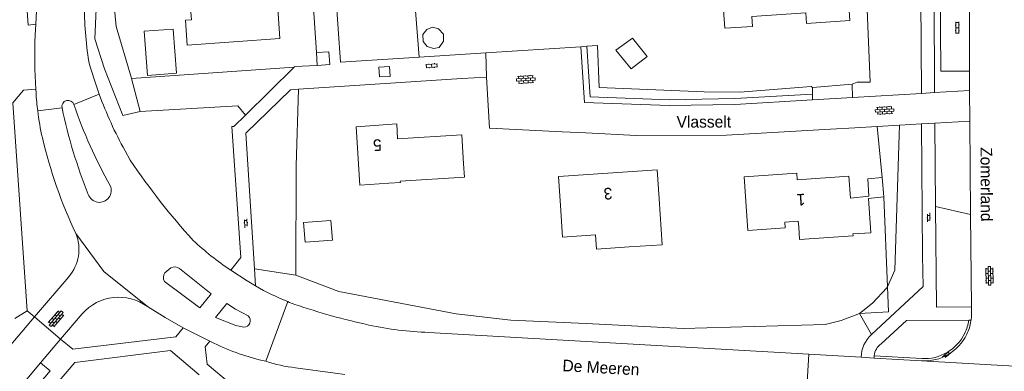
# Model space of a CAD drawing. Extents: x 99476 to 102828, y 406437 to 407931.
# Tile 11 of 162: x 99798 to 99967, y 406607 to 406667. Entities that reach past the tile are written whole.
import ezdxf

# ---------------------------------------------------------------- set-up
doc = ezdxf.new("R2010")
doc.units = 0
doc.header["$MEASUREMENT"] = 0
for name, color, linetype, lineweight in [('BG_bijgebouw', 253, 'Continuous', 0), ('BG_dakoverstek', 253, 'Continuous', 13), ('BG_dakoverstek bijgebouw', 253, 'Continuous', 0), ('BG_heg haag', 253, 'Continuous', 0), ('BG_hek', 253, 'Continuous', 0), ('BG_hoofdgebouw', 253, 'Continuous', 13), ('BG_huisnummer', 253, 'Continuous', 0), ('BG_kant verharding', 253, 'Continuous', 0), ('BG_open verharding', 253, 'Continuous', 0), ('BG_straatnaam', 253, 'Continuous', 0), ('BG_vlakafsluiter', 253, 'Continuous', 0)]:
    doc.layers.add(name, color=color, linetype=linetype, lineweight=lineweight)
doc.styles.add('Style-WORKING', font='WORKING.shx')

# ---------------------------------------------------------------- blocks, each defined once
blk = doc.blocks.new('S02OV6')
at = {"layer": 'BG_open verharding', "linetype": 'Continuous', "lineweight": 0}
for p, q in [((0, 0.20784), (1.371449, 0.20784)), ((0.085505, 0.20784), (0.085505, 0.268177)), ((0.485, -0.192), (0.486, 0.207)), ((0.885505, 0.20784), (0.885505, 0.31106)), ((1.285, -0.193), (1.285, 0.207)), ((0.268333, -0.19216), (1.549656, -0.19216)), ((0.885505, -0.32925), (0.885505, -0.19216))]:
    blk.add_line(p, q, dxfattribs=at)
blk = doc.blocks.new('S02OV4')
at = {"layer": 'BG_open verharding', "linetype": 'Continuous', "lineweight": 0}
for p, q in [((0, -0.200092), (0, 0.200092)), ((0, 0.2), (3.201, 0.2)), ((0.214, 0.6), (2.9, 0.6)), ((0.4, 0.199), (0.4, 0.6)), ((0.8, 0.6), (0.8, 0.7)), ((0.8, -0.2), (0.8, 0.2)), ((1.2, 0.2), (1.2, 0.6)), ((1.6, 0.6), (1.6, 0.7)), ((1.6, -0.2), (1.6, 0.2)), ((2, 0.199), (2, 0.6)), ((2.4, 0.6), (2.4, 0.7)), ((2.4, -0.2), (2.4, 0.2)), ((2.8, 0.2), (2.8, 0.6)), ((3.2, -0.199908), (3.2, 0.200092)), ((0, -0.2), (3.2, -0.199)), ((0.31, -0.6), (2.9, -0.6)), ((0.4, -0.6), (0.399, -0.2)), ((0.8, -0.7), (0.8, -0.6)), ((1.2, -0.6), (1.2, -0.2)), ((1.6, -0.7), (1.6, -0.6)), ((2, -0.6), (1.999, -0.2)), ((2.4, -0.7), (2.4, -0.6)), ((2.8, -0.6), (2.8, -0.2))]:
    blk.add_line(p, q, dxfattribs=at)
blk = doc.blocks.new('S02OV2')
at = {"layer": 'BG_open verharding', "linetype": 'Continuous', "lineweight": 0}
for p, q in [((0.052866, 0.482148), (0.183301, 0.482148)), ((0.183301, -1.01785), (0.183301, 0.982147)), ((0.183301, 0.895191), (0.705039, 0.895191)), ((0.705039, -1.01785), (0.705039, 0.982147)), ((0.705039, 0.43867), (0.835473, 0.43867)), ((0.052866, -0.517416), (0.183301, -0.517416)), ((0.183301, -0.017851), (0.705039, -0.017851)), ((0.183301, -0.930894), (0.705039, -0.930894)), ((0.705039, -0.473938), (0.835473, -0.473938))]:
    blk.add_line(p, q, dxfattribs=at)

msp = doc.modelspace()

# ---------------------------------------------------------------- linework, layer by layer
at = {"layer": 'BG_bijgebouw', "linetype": 'Continuous', "lineweight": 0, "flags": 128}
for points in [[(99903.091, 406664.323), (99900.271, 406662.274), (99902.897, 406659.05), (99905.653, 406661.148), (99903.091, 406664.323)], [(99846.577, 406632.642), (99846.856, 406629.238), (99851.568, 406629.595), (99851.279, 406632.971), (99846.577, 406632.642)]]:
    msp.add_lwpolyline(points, dxfattribs=at)
at = {"layer": 'BG_dakoverstek', "linetype": 'Continuous', "lineweight": 13, "flags": 128}
for points in [[(99863.207, 406639.731), (99874.226, 406640.438), (99874.08, 406642.71)], [(99902.559, 406628.416), (99896.908, 406628.032), (99896.74, 406630.505)]]:
    msp.add_lwpolyline(points, dxfattribs=at)
at = {"layer": 'BG_dakoverstek bijgebouw', "linetype": 'Continuous', "lineweight": 0, "flags": 128}
for points in [[(99867.815, 406662.893), (99867.122, 406663.731), (99867.072, 406664.945), (99867.785, 406665.831), (99868.746, 406666.203), (99869.796, 406665.904), (99870.616, 406665.001), (99870.65, 406663.771), (99869.887, 406662.71), (99868.928, 406662.53), (99867.815, 406662.893)], [(99819.174, 406665.493), (99824.165, 406665.874), (99824.744, 406658.276), (99819.753, 406657.895), (99819.174, 406665.493)]]:
    msp.add_lwpolyline(points, dxfattribs=at)
at = {"layer": 'BG_heg haag', "linetype": 'Continuous', "lineweight": 0}
for p, q in [((99865.116, 406678.394), (99866.422, 406661.058)), ((99894.24, 406662.85), (99877.886, 406661.796)), ((99895.238, 406662.912), (99894.24, 406662.85)), ((99877.886, 406661.796), (99866.422, 406661.058)), ((99836.595, 406651.086), (99844.942, 406659.352)), ((99816.937, 406657.593), (99816.989, 406657.402)), ((99816.989, 406657.402), (99818.517, 406651.731))]:
    msp.add_line(p, q, dxfattribs=at)
at = {"layer": 'BG_heg haag', "linetype": 'Continuous', "lineweight": 0, "flags": 128}
for points in [[(99941.712, 406656.757), (99943.963, 406656.76), (99942.726, 406687.217)], [(99816.937, 406657.593), (99814.35, 406666.325), (99813.415, 406676.477)], [(99933.798, 406656.013), (99921.544, 406655.031), (99915.407, 406655.1), (99897.386, 406655.814), (99897.092, 406663.028), (99895.238, 406662.912)], [(99844.942, 406659.352), (99845.01, 406659.42), (99848.93, 406659.63)], [(99845.688, 406655.539), (99845.282, 406642.393), (99845.266, 406623.572)], [(99818.517, 406651.731), (99835.286, 406652.658), (99836.595, 406651.086)], [(99946.922, 406621.539), (99948.207, 406624.437), (99948.976, 406647.651)], [(99845.266, 406623.572), (99852.612, 406620.746), (99872.792, 406616.907), (99882.211, 406615.859), (99895.139, 406615.265), (99911.801, 406614.381), (99936.233, 406615.111), (99939.007, 406615.804), (99942.144, 406616.955)], [(99942.144, 406616.955), (99944.364, 406618.73), (99946.848, 406621.373), (99946.922, 406621.539)]]:
    msp.add_lwpolyline(points, dxfattribs=at)
at = {"layer": 'BG_hek', "linetype": 'Continuous', "lineweight": 0}
for p, q in [((99868.497, 406657.014), (99845.688, 406655.539)), ((99878.03, 406657.63), (99873.8, 406657.357)), ((99845.688, 406655.539), (99844.31, 406655.45)), ((99948.976, 406647.651), (99949.015, 406649.363))]:
    msp.add_line(p, q, dxfattribs=at)
at = {"layer": 'BG_hoofdgebouw', "linetype": 'Continuous', "lineweight": 13}
msp.add_line((99946.018, 406640.365), (99946.285, 406637.054), dxfattribs=at)
at = {"layer": 'BG_hoofdgebouw', "linetype": 'Continuous', "lineweight": 13, "flags": 128}
for points in [[(99907.939, 406681.747), (99907.52, 406687.851), (99929.349, 406689.351), (99929.471, 406687.568), (99931.974, 406687.74), (99932.433, 406681.062), (99929.482, 406680.859), (99929.721, 406677.38), (99933.665, 406677.651), (99933.93, 406673.797), (99940.002, 406674.215), (99940.472, 406667.37), (99933.012, 406666.858), (99932.888, 406668.661), (99923.646, 406668.026), (99923.762, 406666.346), (99918.957, 406666.015), (99918.314, 406675.366), (99916.75, 406675.258), (99916.265, 406682.319), (99907.939, 406681.747)], [(99837.52, 406678.89), (99842.51, 406679.26), (99842.54, 406678.81), (99842.39, 406678.82), (99842.76, 406673.89), (99841.84, 406673.81), (99842.52, 406664.24), (99826.58, 406663.11), (99826.28, 406667.4), (99827.32, 406667.47), (99827.17, 406669.46)], [(99874.08, 406642.71), (99873.76, 406647.7), (99862.74, 406647), (99862.61, 406649.58), (99855.6, 406649.09), (99856.24, 406639.06), (99861.23, 406639.38)], [(99907.68, 406636.67), (99907.34, 406641.66), (99890.39, 406640.51), (99890.73, 406635.53)], [(99929.374, 406631.726), (99922.924, 406631.275), (99922.282, 406640.46), (99931.354, 406641.094), (99931.432, 406639.976), (99940.318, 406640.597), (99940.583, 406636.816)], [(99861.23, 406639.38), (99863.221, 406639.508), (99863.207, 406639.731)], [(99940.583, 406636.816), (99943.715, 406637.13), (99943.558, 406640.142), (99946.018, 406640.365)], [(99902.559, 406628.416), (99908.214, 406628.8), (99907.68, 406636.67)], [(99946.285, 406637.054), (99943.7, 406636.762), (99944.065, 406630.82), (99941.012, 406630.669)], [(99890.73, 406635.53), (99891.098, 406630.121), (99896.74, 406630.505)], [(99931.684, 406631.873), (99931.615, 406632.866), (99929.306, 406632.705), (99929.374, 406631.726)], [(99941.012, 406630.669), (99941.034, 406630.355), (99931.835, 406629.712), (99931.684, 406631.873)]]:
    msp.add_lwpolyline(points, dxfattribs=at)
at = {"layer": 'BG_kant verharding', "linetype": 'Continuous', "lineweight": 0}
for p, q in [((99800.543, 406666.712), (99802.325, 406699.469)), ((99952.59, 406681.65), (99952.77, 406654.81)), ((99954.91, 406680.1), (99955.05, 406654.953)), ((99848.79, 406661.834), (99848.04, 406673.678)), ((99961.054, 406658.661), (99961.03, 406673.109)), ((99800.439, 406664.805), (99800.543, 406666.712)), ((99848.93, 406659.63), (99848.79, 406661.834)), ((99878.03, 406657.63), (99877.886, 406661.796)), ((99961.06, 406655.33), (99961.054, 406658.661)), ((99873.8, 406657.357), (99868.497, 406657.014)), ((99940.881, 406656.387), (99940.932, 406654.116)), ((99800.59, 406654.937), (99800.554, 406655.523)), ((99934.054, 406654.714), (99934.038, 406655.815)), ((99934.068, 406653.713), (99934.054, 406654.714)), ((99952.77, 406654.81), (99940.932, 406654.116)), ((99955.05, 406654.953), (99961.06, 406655.33)), ((99961.1, 406650.03), (99961.06, 406655.33)), ((99940.932, 406654.116), (99934.068, 406653.713)), ((99949.015, 406649.363), (99945.181, 406649.141)), ((99952.77, 406649.58), (99949.015, 406649.363)), ((99955.088, 406649.705), (99961.1, 406650.03)), ((99955.212, 406635.346), (99955.088, 406649.705)), ((99961.237, 406633.98), (99961.1, 406650.03)), ((99895.092, 406648.02), (99891.031, 406648.221)), ((99941.346, 406648.919), (99937.165, 406648.677)), ((99945.181, 406649.141), (99941.346, 406648.919)), ((99816.8, 406643.33), (99815.887, 406644.965)), ((99961.372, 406618.101), (99961.237, 406633.98)), ((99822.724, 406623.946), (99823.772, 406624.819)), ((99825.239, 406624.726), (99830.716, 406620.381)), ((99838.143, 406624.686), (99838.332, 406621.708)), ((99800.332, 406616.39), (99806.21, 406623.28)), ((99833.407, 406618.691), (99833.369, 406618.722)), ((99800.332, 406616.39), (99799.09, 406617.46)), ((99793.322, 406608.175), (99800.332, 406616.39)), ((99808.533, 406616.934), (99804.818, 406612.551)), ((99960.906, 406615.846), (99961.31, 406615.848)), ((99961.288, 406615.695), (99961.31, 406615.848)), ((99868.066, 406613.73), (99933.41, 406609.964)), ((99804.818, 406612.551), (99801.383, 406608.498)), ((99831.143, 406611.879), (99830.457, 406612.207)), ((99823.69, 406610.61), (99828.642, 406606.431)), ((99933.41, 406609.964), (99942.415, 406609.445)), ((99942.415, 406609.445), (99944.646, 406609.313)), ((99952.805, 406608.83), (99944.646, 406609.313)), ((99944.659, 406609.713), (99952.829, 406609.229)), ((99952.805, 406608.83), (99974.526, 406607.575)), ((99801.383, 406608.498), (99796.397, 406602.615))]:
    msp.add_line(p, q, dxfattribs=at)
at = {"layer": 'BG_kant verharding', "linetype": 'Continuous', "lineweight": 0, "flags": 128}
for points in [[(99800.543, 406666.712), (99799.24, 406666.56), (99796.88, 406699.566)], [(99961.054, 406658.661), (99956.094, 406658.618), (99956.005, 406673.044), (99961.03, 406673.109)], [(99866.422, 406661.058), (99852.94, 406660.19), (99852.139, 406671.735)], [(99934.068, 406653.713), (99920.72, 406652.93), (99909.42, 406652.72), (99894.87, 406653.26), (99894.24, 406662.85)], [(99848.79, 406661.834), (99850.941, 406661.942), (99851.114, 406659.762), (99848.93, 406659.63)], [(99859.489, 406659.311), (99859.601, 406657.646), (99861.467, 406657.752), (99861.352, 406659.426), (99859.489, 406659.311)], [(99891.031, 406648.221), (99878.56, 406648.84), (99878.03, 406657.63)], [(99799.09, 406617.46), (99796.63, 406653.18), (99798.43, 406655.37), (99800.554, 406655.523)], [(99844.31, 406655.45), (99836.67, 406647.96), (99838.143, 406624.686)], [(99834.059, 406624.427), (99835.81, 406626.63), (99834.26, 406649.11), (99834.61, 406649.12), (99836.595, 406651.086)], [(99944.191, 406613.351), (99953.063, 406621.599), (99952.987, 406626.886), (99952.77, 406649.58)], [(99937.165, 406648.677), (99919.26, 406647.64), (99903.76, 406647.59), (99895.092, 406648.02)], [(99961.372, 406618.101), (99955.36, 406618.093), (99955.212, 406635.346)], [(99807.45, 406630.729), (99812.249, 406624.214), (99819.755, 406618.167)], [(99838.332, 406621.708), (99836.86, 406622.597), (99834.059, 406624.427)], [(99830.716, 406620.381), (99828.721, 406617.948), (99822.647, 406622.508)], [(99833.369, 406618.722), (99831.465, 406616.309), (99834.952, 406614.924), (99836.32, 406614.622)], [(99825.902, 406614.543), (99822.798, 406616.303), (99819.755, 406618.167)], [(99837.061, 406616.553), (99834.872, 406617.751), (99833.407, 406618.691)], [(99961.372, 406618.101), (99961.366, 406616.418), (99961.31, 406615.848)], [(99945.842, 406611.784), (99950.182, 406615.8), (99960.906, 406615.846)], [(99825.902, 406614.543), (99824.64, 406612.95), (99806.89, 406610.84), (99804.818, 406612.551)], [(99830.457, 406612.207), (99828.165, 406613.347), (99825.902, 406614.543)], [(99830.457, 406612.207), (99829.65, 406611.24), (99829.99, 406608.29), (99837.89, 406601.64), (99854.078, 406602.772)], [(99800.004, 406600.023), (99807.29, 406608.57), (99823.69, 406610.61)], [(99801.383, 406608.498), (99803.04, 406607.13), (99798.067, 406601.299)], [(99853.684, 406606.506), (99852, 406606.7), (99845.205, 406607.66)]]:
    msp.add_lwpolyline(points, dxfattribs=at)
at = {"layer": 'BG_kant verharding', "linetype": 'Continuous', "lineweight": 0, "extrusion": (0, 0, -1)}
for centre, radius, start, end in [((-99865.677309, 406669.457128), 56.753869, 350.696434, 0.871145), ((-99899.703669, 406661.393134), 99.323287, 356.611771, 1.968561), ((-99876.271855, 406678.416094), 69.026462, 339.881896, 344.768944), ((-99849.285843, 406657.872259), 48.784228, 352.859218, 356.550533), ((-99876.440121, 406678.459193), 69.199287, 331.05138, 339.896309), ((-99806.096752, 406652.559214), 1.062765, 347.544737, 160.898275), ((-99849.305304, 406657.84513), 48.800175, 347.396749, 352.893662), ((-99891.877871, 406670.604854), 88.721399, 338.065295, 348.113113), ((-99882.920647, 406666.412043), 83.481124, 334.694892, 346.692783), ((-99919.437754, 406712.652419), 123.855183, 317.862201, 325.964571), ((-99811.495108, 406638.107879), 2.021717, 154.507877, 341.398991), ((-99862.329869, 406666.694083), 50.850254, 303.777082, 313.084916), ((-99823.802647, 406623.167181), 1.330428, 330.299586, 35.830547), ((-99824.429499, 406623.573643), 1.408268, 62.167734, 125.087053), ((-99947.66618, 406609.414127), 5.251271, 0.336852, 48.564319), ((-99953.268084, 406616.932756), 8.115978, 205.654476, 273.27098), ((-99848.803681, 406648.330219), 40.50421, 282.394201, 295.850271), ((-99947.575166, 406609.420601), 2.930788, 5.725819, 53.746065), ((-99847.550148, 406630.672695), 23.13188, 275.818737, 288.762161), ((-99947.698654, 406609.414), 3.054324, 358.105005, 5.61791)]:
    msp.add_arc(centre, radius, start, end, dxfattribs=at)
at = {"layer": 'BG_kant verharding', "linetype": 'Continuous', "lineweight": 0}
for centre, radius, start, end in [((99889.216586, 406681.217024), 86.858661, 199.022055, 209.097422), ((99800.653115, 406628.032737), 7.312146, 319.460028, 21.63778), ((99860.055972, 406659.305243), 43.422155, 239.980353, 248.105634), ((99814.819518, 406611.402356), 8.373732, 53.885521, 138.654749), ((99859.714705, 406658.341808), 42.400975, 248.048056, 249.787437), ((99882.110634, 406726.914257), 114.519683, 251.126062, 257.752501), ((99836.28486, 406615.74316), 1.12171, 271.795192, 46.217296), ((99953.237166, 406616.939306), 7.746375, 334.398299, 351.886314), ((99953.269863, 406616.928248), 8.112424, 334.368786, 351.256012), ((99869.612487, 406668.158534), 54.4505, 257.488961, 268.372483), ((99953.26467, 406616.937494), 7.720796, 266.765188, 334.322229)]:
    msp.add_arc(centre, radius, start, end, dxfattribs=at)
at = {"layer": 'BG_vlakafsluiter', "linetype": 'Continuous', "lineweight": 0}
for p, q in [((99816.989, 406657.402), (99844.942, 406659.352)), ((99933.798, 406656.013), (99934.038, 406655.815)), ((99934.038, 406655.815), (99940.881, 406656.387)), ((99941.712, 406656.757), (99940.881, 406656.387)), ((99807.101, 406652.907), (99811.457, 406654.674)), ((99952.77, 406654.81), (99955.05, 406654.953)), ((99805.059, 406652.33), (99800.88, 406651.808)), ((99955.088, 406649.705), (99952.77, 406649.58)), ((99945.181, 406649.141), (99946.018, 406640.365)), ((99946.285, 406637.054), (99946.922, 406621.539)), ((99961.237, 406633.98), (99955.212, 406635.346)), ((99845.266, 406623.572), (99838.143, 406624.686)), ((99840.11, 406608.77), (99843.864, 406619.015)), ((99796.93, 406616.11), (99799.09, 406617.46)), ((99804.818, 406612.551), (99800.332, 406616.39)), ((99942.144, 406616.955), (99944.191, 406613.351)), ((99932.942, 406601.894), (99933.41, 406609.964))]:
    msp.add_line(p, q, dxfattribs=at)
at = {"layer": 'BG_vlakafsluiter', "linetype": 'Continuous', "lineweight": 0, "flags": 128}
for points in [[(99809.364, 406678.528), (99811.356, 406678.423), (99810.728, 406664.221), (99812.381, 406659.055), (99815.499, 406650.998), (99818.517, 406651.731)], [(99934.054, 406654.714), (99920.682, 406653.93), (99909.429, 406653.72), (99895.809, 406654.226), (99895.238, 406662.912)], [(99946.922, 406621.539), (99947.097, 406617.265), (99942.144, 406616.955)]]:
    msp.add_lwpolyline(points, dxfattribs=at)

# ---------------------------------------------------------------- block references
at = {"layer": 'BG_open verharding', "linetype": 'Continuous', "lineweight": 0}
for name, p, rotation in [('S02OV2', (99959.394, 406666.083), 180.114591), ('S02OV2', (99868.593, 406660.01), 273.726426), ('S02OV4', (99883.177, 406657.126), 3.326073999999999), ('S02OV4', (99944.846, 406651.801), 3.326073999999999), ('S02OV6', (99954.01, 406634.312), 270.515648), ('S02OV6', (99836.704, 406631.701), 93.61207500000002), ('S02OV4', (99964.459, 406625.065), 270.458356), ('S02OV4', (99803.021, 406614.854), 49.70310399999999), ('S02OV6', (99956.504, 406609.377), 39.321641)]:
    msp.add_blockref(name, p, dxfattribs=dict(at, rotation=rotation))

# ---------------------------------------------------------------- texts
at = {"layer": 'BG_huisnummer', "linetype": 'Continuous', "lineweight": 0, "style": 'Style-WORKING'}
for s, rotation, p in [('5', 183.612075, (99859.943, 406646.969)), ('3', 183.897896, (99899.588, 406638.628)), ('1', 184.012171, (99932.763, 406637.592))]:
    msp.add_text(s, height=2, rotation=rotation, dxfattribs=at).set_placement(p)
at = {"layer": 'BG_straatnaam', "linetype": 'Continuous', "lineweight": 0, "style": 'Style-WORKING'}
for s, rotation, p in [('Vlasselt', 0.171887, (99910.692, 406648.927)), ('Zomerland', 270.286477, (99962.928, 406645.568)), ('De Meeren', 356.788374, (99891.031, 406607.07))]:
    msp.add_text(s, height=2, rotation=rotation, dxfattribs=at).set_placement(p)

doc.saveas('drawing.dxf')
